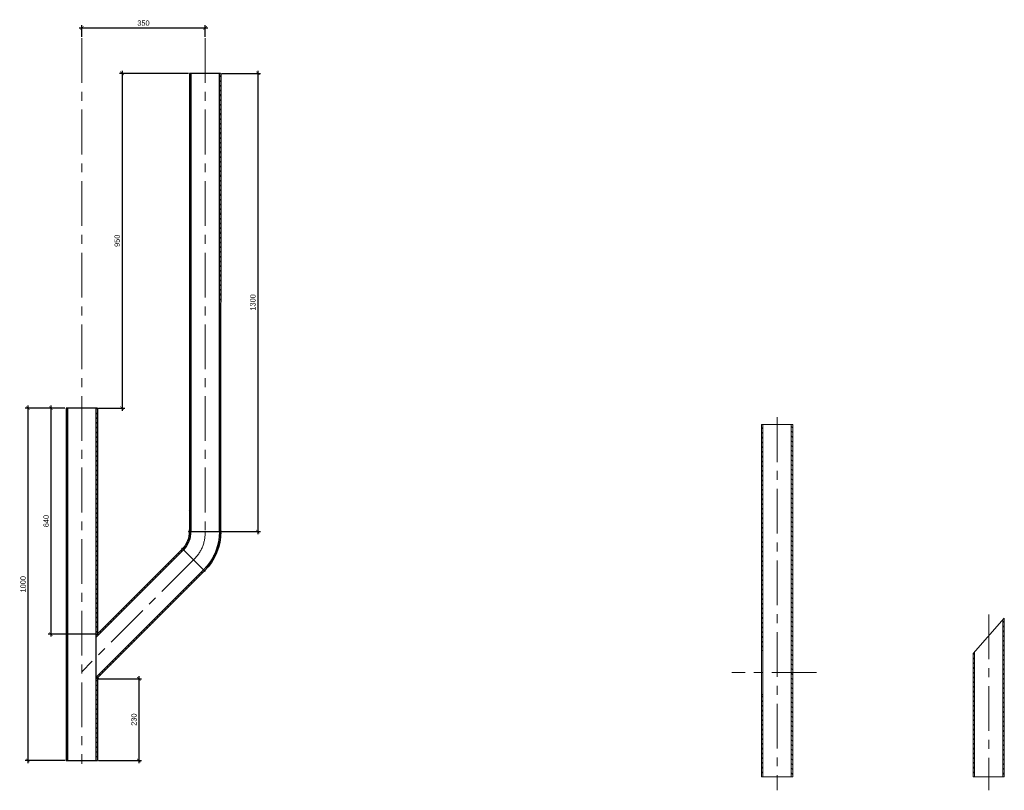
# Model space of a CAD drawing. Header units: millimetres. Extents: x -4447 to 5523, y -949 to 1812.
# Tile 1 of 6: x -4447 to -1652, y -506 to 1681. Entities that reach past the tile are written whole.
import ezdxf

# ---------------------------------------------------------------- set-up
doc = ezdxf.new("R2010")
doc.units = ezdxf.units.MM
doc.linetypes.add('CENTERX2', pattern=[101.6, 63.5, -12.7, 12.7, -12.7])
doc.layers.add('ГП_Штриховки', color=7, linetype='Continuous')
doc.layers.add('камень', color=7, linetype='Continuous')
for name, color, linetype, lineweight in [('ГТО-2_Металлические_конструкции', 1, 'Continuous', 30), ('ГТО-2_Размеры', 4, 'Continuous', 13), ('ГТО_Штриховка', 7, 'Continuous', 15), ('Оси', 1, 'CENTERX2', 15)]:
    doc.layers.add(name, color=color, linetype=linetype, lineweight=lineweight)
doc.styles.add('Рогун1', font='arial.ttf')
doc.dimstyles.new('100 мм', dxfattribs={"dimscale": 100, "dimtxt": 3.5, "dimasz": 2, "dimexe": 1, "dimexo": 1, "dimgap": 1.2, "dimtad": 1, "dimdec": 0, "dimlfac": 0.1, "dimrnd": 0.0001, "dimtxsty": 'Рогун1', "dimblk": 'ARCHTICK', "dimcen": 2.5, "dimdle": 1, "dimaunit": 1, "dimadec": 1, "dimazin": 0, "dimtfac": 1, "dimtdec": 0, "dimtmove": 1, "dimatfit": 3, "dimldrblk": 'ARCHTICK', "dimfxl": 1, "dimtfill": 1, "dimarcsym": 0})

# ---------------------------------------------------------------- blocks, each defined once
blk = doc.blocks.new('отвод')
at = {"layer": 'камень', "true_color": 0x000000, "transparency": 33554687}
h = blk.add_hatch(dxfattribs=at)
h.set_pattern_fill('ANSI31', color=18, scale=3)
h.paths.add_polyline_path([(59929.5, 19478.9), (59926.6, 19481.8, 0.198534), (59880.3, 19369.9), (59884.3, 19369.9, -0.199479)])
h.paths.add_polyline_path([(59965.2, 19369.9), (59969.2, 19369.9, -0.209937), (59990.4, 19418.1), (59987.6, 19420.9, 0.209308)])
at = {"layer": 'ГТО-2_Металлические_конструкции', "color": 7}
for p, q in [((59990.4, 19418.1), (59926.6, 19481.8)), ((59990.4, 19418.1), (59987.6, 19420.9)), ((59880.3, 19369.9), (59968, 19369.9)), ((59880.3, 19369.9), (59924.8, 19369.9)), ((59969.2, 19369.9), (59924.8, 19369.9))]:
    blk.add_line(p, q, dxfattribs=at)
for centre, radius, start, end in [((60038.8, 19369.9), 158.4, 135.0834, 180), ((60038, 19370), 153.7, 134.9316, 180.0566), ((60034.7, 19369.8), 69.5, 132.6779, 179.9652), ((60034.7, 19369.8), 65.5, 132.5381, 179.9634)]:
    blk.add_arc(centre, radius, start, end, dxfattribs=at)
blk = doc.blocks.new('_ArchTick')
at = {"color": 0, "linetype": 'ByBlock', "lineweight": 25, "const_width": 0.15}
blk.add_lwpolyline([(-0.5, -0.5), (0.5, 0.5)], dxfattribs=at)
blk = doc.blocks.new('*D33')
at = {"layer": 'DEFPOINTS', "color": 0, "lineweight": 30, "transparency": 16777216}
for p in [(-4315.2, 578.8), (-4358.3, -62.3), (-4226.5, -62.3)]:
    blk.add_point(p, dxfattribs=at)
at = {"layer": 'ГТО-2_Размеры', "color": 0, "lineweight": -2, "transparency": 16777216}
for p, q in [((-4318.4, 578.8), (-4365.8, 578.8)), ((-4358.3, 586.3), (-4358.3, -69.8)), ((-4229.7, -62.3), (-4365.8, -62.3))]:
    blk.add_line(p, q, dxfattribs=at)
at = {"layer": 'ГТО-2_Размеры', "color": 0, "lineweight": -2, "transparency": 16777216, "xscale": 10, "yscale": 10, "zscale": 10}
for p, rotation in [((-4358.3, 578.8), 90), ((-4358.3, -62.3), 270)]:
    blk.add_blockref('_ArchTick', p, dxfattribs=dict(at, rotation=rotation))
at = {"layer": 'ГТО-2_Размеры', "color": 0, "transparency": 16777216, "insert": (-4372, 258.2), "char_height": 15, "attachment_point": 5, "rotation": 90, "style": 'Рогун1', "bg_fill": 3, "box_fill_scale": 1.1, "bg_fill_color": 256, "bg_fill_true_color": 13158600, "bg_fill_transparency": 0}
blk.add_mtext('640', dxfattribs=at)
blk = doc.blocks.new('*D34')
at = {"layer": 'DEFPOINTS', "color": 0, "lineweight": 30, "transparency": 16777216}
for p in [(-4315.2, 578.8), (-4423.6, -421.2), (-4315, -421.2)]:
    blk.add_point(p, dxfattribs=at)
at = {"layer": 'ГТО-2_Размеры', "color": 0, "lineweight": -2, "transparency": 16777216}
for p, q in [((-4318.4, 578.8), (-4431.1, 578.8)), ((-4423.6, 586.3), (-4423.6, -428.7)), ((-4318.2, -421.2), (-4431.1, -421.2))]:
    blk.add_line(p, q, dxfattribs=at)
at = {"layer": 'ГТО-2_Размеры', "color": 0, "lineweight": -2, "transparency": 16777216, "xscale": 10, "yscale": 10, "zscale": 10}
for p, rotation in [((-4423.6, 578.8), 90), ((-4423.6, -421.2), 270)]:
    blk.add_blockref('_ArchTick', p, dxfattribs=dict(at, rotation=rotation))
at = {"layer": 'ГТО-2_Размеры', "color": 0, "transparency": 16777216, "insert": (-4437.3, 78.8), "char_height": 15, "attachment_point": 5, "rotation": 90, "style": 'Рогун1', "bg_fill": 3, "box_fill_scale": 1.1, "bg_fill_color": 256, "bg_fill_true_color": 13158600, "bg_fill_transparency": 0}
blk.add_mtext('1000', dxfattribs=at)
blk = doc.blocks.new('*D35')
at = {"layer": 'DEFPOINTS', "color": 0, "lineweight": 30, "transparency": 16777216}
for p in [(-3920.7, 1657.8), (-4270.7, 1629.1), (-3920.7, 1629.1)]:
    blk.add_point(p, dxfattribs=at)
at = {"layer": 'ГТО-2_Размеры', "color": 0, "lineweight": -2, "transparency": 16777216}
for p, q in [((-4278.2, 1657.8), (-3913.2, 1657.8)), ((-4270.7, 1632.3), (-4270.7, 1665.3)), ((-3920.7, 1632.3), (-3920.7, 1665.3))]:
    blk.add_line(p, q, dxfattribs=at)
at = {"layer": 'ГТО-2_Размеры', "color": 0, "lineweight": -2, "transparency": 16777216, "xscale": 10, "yscale": 10, "zscale": 10, "rotation": 180}
blk.add_blockref('_ArchTick', (-4270.7, 1657.8), dxfattribs=at)
at = {"layer": 'ГТО-2_Размеры', "color": 0, "lineweight": -2, "transparency": 16777216, "xscale": 10, "yscale": 10, "zscale": 10}
blk.add_blockref('_ArchTick', (-3920.7, 1657.8), dxfattribs=at)
at = {"layer": 'ГТО-2_Размеры', "color": 0, "transparency": 16777216, "insert": (-4095.7, 1671.4), "char_height": 15, "attachment_point": 5, "style": 'Рогун1'}
blk.add_mtext('350', dxfattribs=at)
blk = doc.blocks.new('*D36')
at = {"layer": 'DEFPOINTS', "color": 0, "lineweight": 30, "transparency": 16777216}
for p in [(-3876.6, 1528.8), (-3875.8, 228.7), (-3771.3, 228.7)]:
    blk.add_point(p, dxfattribs=at)
at = {"layer": 'ГТО-2_Размеры', "color": 0, "lineweight": -2, "transparency": 16777216}
for p, q in [((-3873.4, 1528.8), (-3763.8, 1528.8)), ((-3771.3, 1536.3), (-3771.3, 221.2)), ((-3872.6, 228.7), (-3763.8, 228.7))]:
    blk.add_line(p, q, dxfattribs=at)
at = {"layer": 'ГТО-2_Размеры', "color": 0, "lineweight": -2, "transparency": 16777216, "xscale": 10, "yscale": 10, "zscale": 10}
for p, rotation in [((-3771.3, 1528.8), 90), ((-3771.3, 228.7), 270)]:
    blk.add_blockref('_ArchTick', p, dxfattribs=dict(at, rotation=rotation))
at = {"layer": 'ГТО-2_Размеры', "color": 0, "transparency": 16777216, "insert": (-3785, 878.7), "char_height": 15, "width": 37.162, "attachment_point": 5, "rotation": 90, "style": 'Рогун1'}
blk.add_mtext('1300', dxfattribs=at)
blk = doc.blocks.new('*D43')
at = {"layer": 'DEFPOINTS', "color": 0, "lineweight": 30, "transparency": 16777216}
for p in [(-4226.5, -189.4), (-4226.5, -421.2), (-4108.9, -421.2)]:
    blk.add_point(p, dxfattribs=at)
at = {"layer": 'ГТО-2_Размеры', "color": 0, "lineweight": -2, "transparency": 16777216}
for p, q in [((-4223.3, -189.4), (-4101.4, -189.4)), ((-4108.9, -181.9), (-4108.9, -428.7)), ((-4223.3, -421.2), (-4101.4, -421.2))]:
    blk.add_line(p, q, dxfattribs=at)
at = {"layer": 'ГТО-2_Размеры', "color": 0, "lineweight": -2, "transparency": 16777216, "xscale": 10, "yscale": 10, "zscale": 10}
for p, rotation in [((-4108.9, -189.4), 90), ((-4108.9, -421.2), 270)]:
    blk.add_blockref('_ArchTick', p, dxfattribs=dict(at, rotation=rotation))
at = {"layer": 'ГТО-2_Размеры', "color": 0, "transparency": 16777216, "insert": (-4122.5, -305.3), "char_height": 15, "attachment_point": 5, "rotation": 90, "style": 'Рогун1', "bg_fill": 3, "box_fill_scale": 1.1, "bg_fill_color": 256, "bg_fill_true_color": 13158600, "bg_fill_transparency": 0}
blk.add_mtext('230', dxfattribs=at)
blk = doc.blocks.new('*D73')
at = {"layer": 'DEFPOINTS', "color": 0, "lineweight": 30, "transparency": 16777216}
for p in [(-3965.1, 1528.8), (-4226.5, 578.8), (-4156.5, 578.8)]:
    blk.add_point(p, dxfattribs=at)
at = {"layer": 'ГТО-2_Размеры', "color": 0, "lineweight": -2, "transparency": 16777216}
for p, q in [((-3968.3, 1528.8), (-4164, 1528.8)), ((-4156.5, 1536.3), (-4156.5, 571.3)), ((-4223.3, 578.8), (-4149, 578.8))]:
    blk.add_line(p, q, dxfattribs=at)
at = {"layer": 'ГТО-2_Размеры', "color": 0, "lineweight": -2, "transparency": 16777216, "xscale": 10, "yscale": 10, "zscale": 10}
for p, rotation in [((-4156.5, 1528.8), 90), ((-4156.5, 578.8), 270)]:
    blk.add_blockref('_ArchTick', p, dxfattribs=dict(at, rotation=rotation))
at = {"layer": 'ГТО-2_Размеры', "color": 0, "transparency": 16777216, "insert": (-4170.2, 1053.8), "char_height": 15, "attachment_point": 5, "rotation": 90, "style": 'Рогун1', "bg_fill": 3, "box_fill_scale": 1.1, "bg_fill_color": 256, "bg_fill_true_color": 13158600, "bg_fill_transparency": 0}
blk.add_mtext('950', dxfattribs=at)

msp = doc.modelspace()

# ---------------------------------------------------------------- hatches: boundary and pattern name
at = {"layer": 'ГП_Штриховки', "true_color": 0x000000, "transparency": 33554687}
h = msp.add_hatch(dxfattribs=at)
h.set_pattern_fill('ANSI31', color=18, scale=3, angle=90)
h.paths.add_polyline_path([(-3876.5548814, 1528.7631356), (-3880.5548814, 1528.7631356), (-3880.701163, 228.7047872), (-3876.7011633, 228.6989646)])
h.paths.add_polyline_path([(-3961.0548812, 1528.7673007), (-3965.0548812, 1528.7673007), (-3965.2011572, 228.8277158), (-3961.2011575, 228.8220383)])
at = {"layer": 'ГП_Штриховки', "lineweight": 15, "transparency": 33554687}
h = msp.add_hatch(dxfattribs=at)
h.set_pattern_fill('ANSI31', color=256, scale=3, angle=90)
h.set_pattern_definition([(135, (0, -58.45), (-6.735192, -6.735192), [])])
h.paths.add_polyline_path([(-4315.00166, 578.7630407), (-4311.00166, 578.7630407), (-4311.0075031, -421.2375839), (-4315.0075031, -421.2375839)])
h.paths.add_polyline_path([(-4230.4996363, -191.5874823), (-4226.4996363, -187.5822122), (-4226.5342724, -421.2391103), (-4230.5342724, -421.2391103)])
at = {"layer": 'ГП_Штриховки', "true_color": 0x000000, "transparency": 33554610}
h = msp.add_hatch(dxfattribs=at)
h.set_pattern_fill('ANSI31', color=18, scale=3, angle=90)
h.paths.add_polyline_path([(-4230.50166, 578.7630407), (-4226.50166, 578.7630407), (-4226.549091, -62.3913605), (-4230.549091, -66.3966304)])
at = {"layer": 'ГП_Штриховки', "lineweight": 9, "true_color": 0x000000, "transparency": 33554610}
h = msp.add_hatch(dxfattribs=at)
h.set_pattern_fill('ANSI31', color=18, scale=3, angle=90)
h.set_pattern_definition([(135, (1068.238, -37.239), (-6.735192, -6.735192), [])])
h.paths.add_polyline_path([(-2253.0372229, 532.3866201), (-2257.0372229, 532.3866201), (-2257.0313798, -467.6140045), (-2253.0313798, -467.6140045)])
h.paths.add_polyline_path([(-2337.5392466, -237.9639029), (-2341.5392466, -233.9586328), (-2341.5046105, -467.6155309), (-2337.5046105, -467.6155309)])
h = msp.add_hatch(dxfattribs=at)
h.set_pattern_fill('ANSI31', color=18, scale=3, angle=90)
h.set_pattern_definition([(135, (1973.462, -46.376), (-6.735192, -6.735192), [])])
h.paths.add_polyline_path([(-2337.5372229, 532.3866201), (-2341.5372229, 532.3866201), (-2341.4897919, -108.7677811), (-2337.4897919, -112.773051)])
at = {"layer": 'ГП_Штриховки', "true_color": 0x000000, "transparency": 33554610}
h = msp.add_hatch(dxfattribs=at)
h.set_pattern_fill('ANSI31', color=18, scale=3, angle=115)
h.paths.add_polyline_path([(-3982.0709793, 176.748263), (-3984.9012678, 179.5748275), (-4230.50166, -66.3491368), (-4230.50166, -72.0097187)])
h = msp.add_hatch(dxfattribs=at)
h.set_pattern_fill('ANSI31', color=18, scale=3, angle=115)
h.paths.add_polyline_path([(-3922.311146, 117.0070366), (-3925.1395738, 119.8354643), (-4230.5026517, -185.9299215), (-4230.5027576, -191.5906078)])
at = {"layer": 'ГП_Штриховки', "lineweight": 9, "true_color": 0x000000, "transparency": 33554610}
h = msp.add_hatch(dxfattribs=at)
h.set_pattern_fill('ANSI31', color=18, scale=3, angle=90)
h.set_pattern_definition([(135, (1668.694, -37.239), (-6.735192, -6.735192), [])])
h.paths.add_polyline_path([(-1652.3806071, -17.6144027), (-1656.5027877, -22.2728289), (-1656.574764, -467.6140045), (-1652.574764, -467.6140045)])
h.paths.add_polyline_path([(-1737.079753, -113.1129054), (-1741.0737044, -117.6155675), (-1741.0479947, -467.6155309), (-1737.0479947, -467.6155309)])
at = {"layer": 'ГТО_Штриховка'}
h = msp.add_hatch(color=0, dxfattribs=at)
h.dxf.hatch_style = 1
edge = h.paths.add_edge_path()
edge.add_line((-3965.1495057, 230.821739), (-3965.0825468, 228.8288584))
edge.add_line((-3965.0825468, 228.8288584), (-3965.9485757, 228.8276231))
edge.add_line((-3965.9485757, 228.8276231), (-3965.9131374, 226.8279371))
edge.add_arc((-3965.7334173, 228.8634796), 2.0434609, 73.396529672, 264.9543816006, ccw=False)
h = msp.add_hatch(color=0, dxfattribs=at)
h.dxf.hatch_style = 1
edge = h.paths.add_edge_path()
edge.add_line((-3876.6161047, 230.6529334), (-3876.6160816, 228.6988408))
edge.add_line((-3876.6160816, 228.6988408), (-3875.7825498, 228.6976275))
edge.add_line((-3875.7825498, 228.6976275), (-3875.7979622, 226.7063047))
edge.add_arc((-3875.9397124, 228.7350351), 2.0336765, 273.996839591, 469.4264061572)
h = msp.add_hatch(color=0, dxfattribs=at)
h.dxf.hatch_style = 1
edge = h.paths.add_edge_path()
edge.add_line((-3983.6656784, 181.1811631), (-3985.0531053, 179.7489958))
edge.add_line((-3985.0531053, 179.7489958), (-3984.9180763, 179.6141531))
edge.add_line((-3984.9180763, 179.6141531), (-3986.3322899, 178.1999395))
edge.add_arc((-3984.9139911, 179.6145277), 2.0031553, 51.4517689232, 224.9249541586, ccw=False)
h = msp.add_hatch(color=0, dxfattribs=at)
h.dxf.hatch_style = 1
edge = h.paths.add_edge_path()
edge.add_line((-3923.7340085, 115.6040484), (-3922.3465817, 117.0362157))
edge.add_line((-3922.3465817, 117.0362157), (-3922.1957968, 116.8871528))
edge.add_line((-3922.1957968, 116.8871528), (-3920.7815832, 118.3013664))
edge.add_arc((-3922.3282361, 117.0298097), 2.0022466, 225.4044672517, 399.4248027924, ccw=False)
h = msp.add_hatch(color=0, dxfattribs=at)
h.dxf.hatch_style = 1
edge = h.paths.add_edge_path()
edge.add_line((-4226.5033412, -190.5858653), (-4226.5032845, -187.5858653))
edge.add_line((-4226.5032845, -187.5858653), (-4224.3833612, -185.4631489))
edge.add_arc((-4226.5032845, -187.5858653), 3, 269.9989165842, 405.0377192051, ccw=False)

# ---------------------------------------------------------------- linework, layer by layer
at = {"layer": 'ГТО-2_Металлические_конструкции', "color": 0}
for p, q in [((-3965.0618583, 1528.7673996), (-3965.145919, 228.8277079)), ((-3876.6291081, 1528.7630407), (-3965.0618583, 1528.7673996)), ((-3961.0548812, 1528.7672021), (-3961.2011576, 228.8219658)), ((-3880.5548814, 1528.7632342), (-3880.6108642, 228.7046557)), ((-3876.5548812, 1528.7630371), (-3876.6146369, 228.6988387)), ((-4315.20166, 578.7630407), (-4315.2197296, -421.2375439)), ((-4311.00166, 578.7630407), (-4311.1419613, -421.2376176)), ((-4230.50166, 578.7630407), (-4230.50166, -72.0097187)), ((-4226.50166, 578.7630407), (-4226.50166, -62.3438669)), ((-3984.9012678, 179.5748275), (-4230.50166, -66.3491368)), ((-3982.0709793, 176.748263), (-4230.50166, -72.0097187)), ((-3922.3111534, 117.0070439), (-4230.5027576, -191.5906078)), ((-3925.1395738, 119.8354643), (-4230.5026517, -185.9299215)), ((-4230.50166, -72.0097187), (-4230.5075065, -421.2390746)), ((-4226.5032845, -187.5858653), (-4226.5085627, -421.2391469))]:
    msp.add_line(p, q, dxfattribs=at)
at = {"layer": 'ГТО-2_Металлические_конструкции', "color": 0, "lineweight": 13}
for p, q in [((-2341.5372229, 532.3866201), (-2341.5372229, -108.7202875)), ((-2341.5372229, 532.3866201), (-2252.8372229, 532.3866201)), ((-2337.5372229, 532.3866201), (-2337.5372229, -108.7202875)), ((-2257.0372229, 532.3866201), (-2256.8969216, -467.6140382)), ((-2252.8372229, 532.3866201), (-2252.8191533, -467.6139645)), ((-1741.0737044, -117.6155675), (-1652.3706688, -17.6144008)), ((-1656.5027877, -22.2728289), (-1656.4403058, -467.6140382)), ((-1652.3706688, -17.6144008), (-1652.3625375, -467.6139645)), ((-2341.5372229, -108.7202875), (-2337.5372229, -108.7202875)), ((-1741.0737044, -117.6155675), (-1741.0789826, -233.9622859)), ((-1737.079753, -113.1129054), (-1737.0786722, -233.9622189)), ((-2341.5355984, -233.9622859), (-2337.535288, -233.9622189)), ((-2341.5355984, -233.9622859), (-2341.5303202, -467.6155675)), ((-2337.535288, -233.9622189), (-2337.5313764, -467.6154952)), ((-1741.0789826, -233.9622859), (-1741.0737044, -467.6155675)), ((-1737.0786722, -233.9622189), (-1737.0747606, -467.6154952)), ((-2253.0259424, -467.6139683), (-2341.5303202, -467.6155675)), ((-1652.5693266, -467.6139683), (-1741.0737044, -467.6155675))]:
    msp.add_line(p, q, dxfattribs=at)
at = {"layer": 'ГТО-2_Металлические_конструкции', "color": 0, "lineweight": 9}
for p, q in [((-2341.5372229, -108.7202875), (-2341.5355984, -233.9622859)), ((-2337.5372229, -108.7202875), (-2337.535288, -233.9622189))]:
    msp.add_line(p, q, dxfattribs=at)
at = {"layer": 'ГТО_Штриховка', "color": 0}
for centre, radius, start, end in [((-3965.7581999, 228.8314515), 2.0092377, 97.8663117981, 265.6434725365), ((-3875.926033, 228.7091848), 2.0092377, 274.3565274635, 82.1336882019), ((-3984.9072707, 179.6066717), 2.0051371, 51.7418464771, 226.4503195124), ((-3922.3435539, 117.0298733), 2.0051371, 231.7418464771, 39.3889262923), ((-4226.5032845, -187.5858653), 3, 315.0377192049, 45.0377192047)]:
    msp.add_arc(centre, radius, start, end, dxfattribs=at)
at = {"layer": 'Оси', "ltscale": 2}
for p, q in [((-3920.6568141, 1629.0553614), (-3920.7919858, 228.7631448)), ((-2297.1872229, 552.7454334), (-2297.1872229, -505.9081655)), ((-1696.7306071, -7.0413216), (-1696.7306071, -505.9081655)), ((-2185.0745009, -171.3412645), (-2426.100375, -171.3412645))]:
    msp.add_line(p, q, dxfattribs=at)
msp.add_arc((-4022.4837593, 223.5034152), 101.8277052, 312.4098438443, 2.9608294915, dxfattribs=at)

# ---------------------------------------------------------------- block references
at = {"layer": 'ГТО-2_Металлические_конструкции', "color": 7, "lineweight": 15, "xscale": -1, "rotation": 315}
msp.add_blockref('отвод', (24723.0140774, -55921.4705041), dxfattribs=at)

# ---------------------------------------------------------------- dimensions: what is measured, and where the dimension line sits
at = {"layer": 'ГТО-2_Размеры'}
for base, p1, p2, angle, text, picture, middle in [((-3920.6568141, 1657.7771529), (-4270.692155, 1629.0553614), (-3920.6568141, 1629.0553614), 180, '350', '*D35', (-4095.6744845, 1657.7771529)), ((-3771.2870519, 228.6976275), (-3876.5548812, 1528.7630371), (-3875.7825498, 228.6976275), 90, '1300', '*D36', (-3771.2870519, 878.7303323))]:
    dim = msp.add_linear_dim(base=base, p1=p1, p2=p2, angle=angle, text=text, dimstyle='100 мм', override={"dimscale": 0, "dimtxt": 150, "dimasz": 100, "dimexe": 75, "dimexo": 32, "dimgap": 60, "dimdec": 6, "dimcen": 250, "dimdle": 75, "dimtfill": 0}, dxfattribs=at)
    dim.commit()
    dim.dimension.update_dxf_attribs({"geometry": picture, "text_midpoint": middle, "dimtype": 160})

# ---------------------------------------------------------------- next in the draw order: dimensions: what is measured, and where the dimension line sits
dim = msp.add_linear_dim(base=(-4358.3060103, -62.3438669), p1=(-4315.20166, 578.7630407), p2=(-4226.50166, -62.3438669), angle=90, text='640', dimstyle='100 мм', override={"dimscale": 0, "dimtxt": 150, "dimasz": 100, "dimexe": 75, "dimexo": 32, "dimgap": 60, "dimdec": 6, "dimcen": 250, "dimdle": 75}, dxfattribs=at)
dim.commit()
dim.dimension.update_dxf_attribs({"geometry": '*D33', "text_midpoint": (-4358.3060103, 258.2095869), "dimtype": 160})

# ---------------------------------------------------------------- next in the draw order: hatches: boundary and pattern name
at = {"layer": 'ГТО_Штриховка'}
h = msp.add_hatch(color=0, dxfattribs=at)
h.dxf.hatch_style = 1
edge = h.paths.add_edge_path()
edge.add_line((-4224.3490214, -60.191187), (-4226.4703417, -62.3125074))
edge.add_line((-4226.4703417, -62.3125074), (-4226.4703417, -59.3125074))
edge.add_arc((-4226.4703417, -62.3125074), 3, 404.9999999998, 449.9999999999, ccw=False)

# ---------------------------------------------------------------- next in the draw order: linework, layer by layer
at = {"layer": 'Оси', "ltscale": 2}
for p, q in [((-4270.750211, 1629.0553614), (-4270.750211, -430.9431994)), ((-3953.8078836, 148.3202661), (-4270.9373475, -169.2771626))]:
    msp.add_line(p, q, dxfattribs=at)

# ---------------------------------------------------------------- next in the draw order: dimensions: what is measured, and where the dimension line sits
at = {"layer": 'ГТО-2_Размеры'}
dim = msp.add_linear_dim(base=(-4423.6092686, -421.2375475), p1=(-4315.20166, 578.7630407), p2=(-4315.0197296, -421.2375475), angle=90, text='1000', dimstyle='100 мм', override={"dimscale": 0, "dimtxt": 150, "dimasz": 100, "dimexe": 75, "dimexo": 32, "dimgap": 60, "dimdec": 6, "dimcen": 250, "dimdle": 75}, dxfattribs=at)
dim.commit()
dim.dimension.update_dxf_attribs({"geometry": '*D34', "text_midpoint": (-4423.6092686, 78.7627466), "dimtype": 160})

# ---------------------------------------------------------------- next in the draw order: linework, layer by layer
at = {"layer": 'ГТО-2_Металлические_конструкции', "color": 0}
for p, q in [((-4226.50166, 578.7630407), (-4315.20166, 578.7630407)), ((-4315.0129405, -421.2375476), (-4226.5085627, -421.2391469))]:
    msp.add_line(p, q, dxfattribs=at)

# ---------------------------------------------------------------- next in the draw order: dimensions: what is measured, and where the dimension line sits
at = {"layer": 'ГТО-2_Размеры'}
for base, p1, p2, text, picture, middle in [((-4156.4945469, 578.7630407), (-3965.0618583, 1528.7673996), (-4226.50166, 578.7630407), '950', '*D73', (-4156.4945469, 1053.7652202)), ((-4108.8737508, -421.2391469), (-4226.5033249, -189.3745933), (-4226.5085627, -421.2391469), '230', '*D43', (-4108.8737508, -305.3068701))]:
    dim = msp.add_linear_dim(base=base, p1=p1, p2=p2, angle=90, text=text, dimstyle='100 мм', override={"dimscale": 0, "dimtxt": 150, "dimasz": 100, "dimexe": 75, "dimexo": 32, "dimgap": 60, "dimdec": 6, "dimcen": 250, "dimdle": 75}, dxfattribs=at)
    dim.commit()
    dim.dimension.update_dxf_attribs({"geometry": picture, "text_midpoint": middle, "dimtype": 160})

doc.saveas('drawing.dxf')
